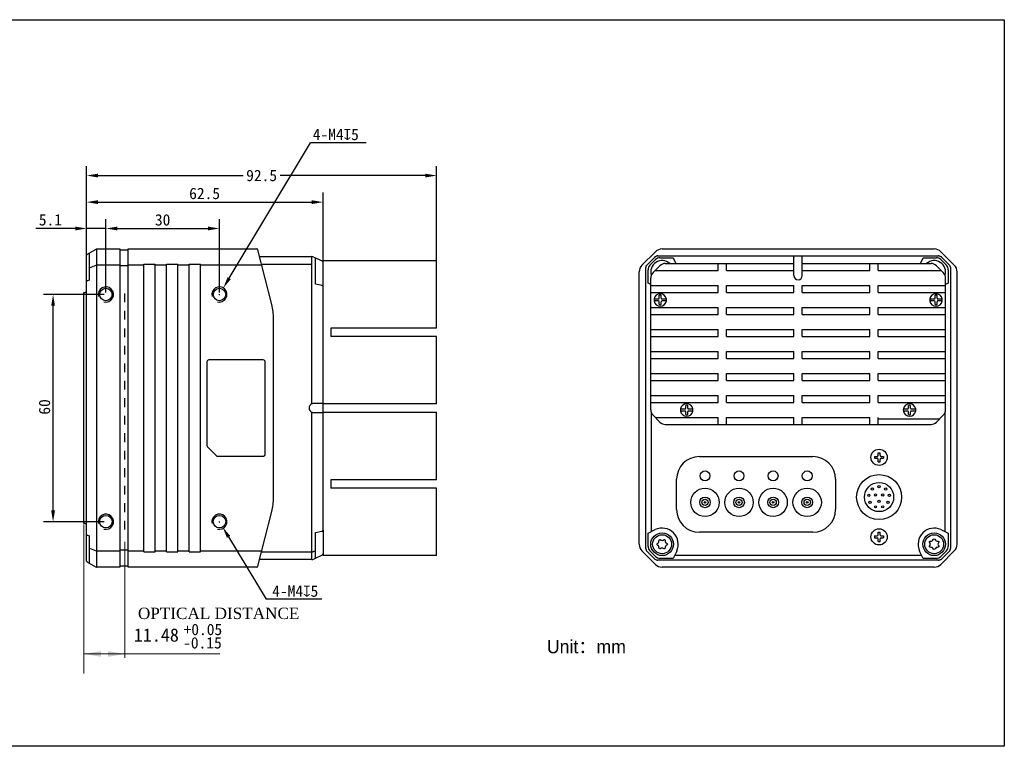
# Model space of a CAD drawing. Header units: millimetres. Extents: x 26 to 456, y 87 to 279.
# Tile 2 of 2: x 196 to 456, y 87 to 279. Entities that reach past the tile are written whole.
import ezdxf

# ---------------------------------------------------------------- set-up
doc = ezdxf.new("R2010")
doc.units = ezdxf.units.MM
doc.header["$LTSCALE"] = 23.1
doc.header["$PDMODE"] = 3
doc.header["$PDSIZE"] = 8
doc.linetypes.add('DASHED', pattern=[0.2, 0.1, -0.1])
doc.layers.get('0').update_dxf_attribs({"linetype": 'CONTINUOUS'})
doc.layers.get('Defpoints').update_dxf_attribs({"linetype": 'CONTINUOUS'})
for name, color, linetype in [('00_COMPONENTS', 7, 'CONTINUOUS'), ('09_ALL_ROUNDS', 7, 'CONTINUOUS'), ('51__DRAFT_DIMS', 7, 'CONTINUOUS')]:
    doc.layers.add(name, color=color, linetype=linetype)
doc.styles.get("Standard").update_dxf_attribs({"font": 'simfang.ttf'})
doc.dimstyles.new('DIMSTYLE_1', dxfattribs={"dimtxt": 3, "dimasz": 3, "dimexe": 2.5, "dimexo": 0.5, "dimgap": 0.75, "dimtad": 1, "dimdsep": 46, "dimtxsty": 'STANDARD', "dimblk": '_FILLED', "dimblk1": '_FILLED', "dimblk2": '_FILLED', "dimcen": 0.09, "dimclrt": 3, "dimazin": 2, "dimtp": 0.3, "dimtm": 0.3, "dimtfac": 1, "dimtofl": 0, "dimtmove": 0, "dimatfit": 3, "dimldrblk": '_FILLED', "dimfxl": 1, "dimtolj": 1, "dimarcsym": 0})
doc.dimstyles.new('DIMSTYLE_2', dxfattribs={"dimtxt": 3, "dimasz": 3, "dimexe": 2.5, "dimexo": 0.5, "dimtad": 1, "dimdsep": 46, "dimtxsty": 'STANDARD', "dimblk": '_FILLED', "dimblk1": '_FILLED', "dimblk2": '_FILLED', "dimcen": 0.09, "dimclrt": 3, "dimazin": 2, "dimtp": 0.1, "dimtm": 0.1, "dimtfac": 1, "dimtofl": 0, "dimtmove": 0, "dimatfit": 1, "dimldrblk": '_FILLED', "dimfxl": 1, "dimtolj": 1, "dimarcsym": 0})
doc.dimstyles.new('DIMSTYLE_3', dxfattribs={"dimtxt": 3, "dimasz": 3, "dimexe": 2.5, "dimexo": 0.5, "dimgap": 0.75, "dimtad": 1, "dimdsep": 46, "dimtxsty": 'STANDARD', "dimblk": '_FILLED', "dimblk1": '_FILLED', "dimblk2": '_FILLED', "dimcen": 0.09, "dimclrt": 3, "dimazin": 2, "dimtp": 0.1, "dimtm": 0.1, "dimtfac": 1, "dimtofl": 0, "dimtmove": 0, "dimatfit": 3, "dimldrblk": '_FILLED', "dimfxl": 1, "dimtolj": 1, "dimarcsym": 0})
doc.dimstyles.new('DIMSTYLE_4', dxfattribs={"dimtxt": 3, "dimasz": 3, "dimexe": 2.5, "dimexo": 0.5, "dimgap": 0.75, "dimtad": 1, "dimdsep": 46, "dimtxsty": 'STANDARD', "dimblk": '_FILLED', "dimblk1": '_FILLED', "dimblk2": '_FILLED', "dimcen": 0.09, "dimclrt": 3, "dimazin": 2, "dimtp": 0.2, "dimtm": 0.2, "dimtfac": 1, "dimtofl": 0, "dimtmove": 0, "dimatfit": 3, "dimldrblk": '_FILLED', "dimfxl": 1, "dimtolj": 1, "dimarcsym": 0})

# ---------------------------------------------------------------- blocks, each defined once
blk = doc.blocks.new('_FILLED')
at = {"color": 0, "linetype": 'ByBlock'}
blk.add_solid([(0, 0), (-1, 0.167), (-1, -0.167)], dxfattribs=at)
blk = doc.blocks.new('*D6')
at = {"layer": '51__DRAFT_DIMS', "color": 0, "lineweight": -2}
for p, q in [((213.97, 209.88), (213.97, 225.92)), ((219.07, 206.51), (219.07, 225.92)), ((210.97, 223.42), (200.59, 223.42)), ((222.07, 223.42), (225.07, 223.42))]:
    blk.add_line(p, q, dxfattribs=at)
at = {"layer": 'Defpoints', "color": 0}
for p in [(219.07, 223.42), (213.97, 209.38), (219.07, 206.01)]:
    blk.add_point(p, dxfattribs=at)
at = {"layer": '51__DRAFT_DIMS', "color": 0, "linetype": 'ByBlock', "lineweight": -2, "xscale": 3, "yscale": 3, "zscale": 3}
blk.add_blockref('_FILLED', (213.97, 223.42), dxfattribs=at)
at = {"layer": '51__DRAFT_DIMS', "color": 0, "linetype": 'ByBlock', "lineweight": -2, "xscale": 3, "yscale": 3, "zscale": 3, "rotation": 180}
blk.add_blockref('_FILLED', (219.07, 223.42), dxfattribs=at)
at = {"layer": '51__DRAFT_DIMS', "insert": (201.34, 227.22), "char_height": 3, "attachment_point": 1}
blk.add_mtext('\\A1;5.1', dxfattribs=at)
blk = doc.blocks.new('*D7')
at = {"layer": '51__DRAFT_DIMS', "color": 0, "lineweight": -2}
for p, q in [((213.97, 209.88), (213.97, 232.88)), ((276.47, 214.79), (276.47, 232.88)), ((216.97, 230.38), (273.47, 230.38))]:
    blk.add_line(p, q, dxfattribs=at)
at = {"layer": 'Defpoints', "color": 0}
for p in [(276.47, 230.38), (276.47, 214.29), (213.97, 209.38)]:
    blk.add_point(p, dxfattribs=at)
at = {"layer": '51__DRAFT_DIMS', "color": 0, "linetype": 'ByBlock', "lineweight": -2, "xscale": 3, "yscale": 3, "zscale": 3, "rotation": 180}
blk.add_blockref('_FILLED', (213.97, 230.38), dxfattribs=at)
at = {"layer": '51__DRAFT_DIMS', "color": 0, "linetype": 'ByBlock', "lineweight": -2, "xscale": 3, "yscale": 3, "zscale": 3}
blk.add_blockref('_FILLED', (276.47, 230.38), dxfattribs=at)
at = {"layer": '51__DRAFT_DIMS', "insert": (245.15, 234.18), "char_height": 3, "attachment_point": 2}
blk.add_mtext('\\A1;62.5', dxfattribs=at)
blk = doc.blocks.new('*D8')
at = {"layer": '51__DRAFT_DIMS', "color": 0, "lineweight": -2}
for p, q in [((219.07, 206.51), (219.07, 225.92)), ((249.07, 206.51), (249.07, 225.92)), ((222.07, 223.42), (246.07, 223.42))]:
    blk.add_line(p, q, dxfattribs=at)
at = {"layer": 'Defpoints', "color": 0}
for p in [(249.07, 223.42), (219.07, 206.01), (249.07, 206.01)]:
    blk.add_point(p, dxfattribs=at)
at = {"layer": '51__DRAFT_DIMS', "color": 0, "linetype": 'ByBlock', "lineweight": -2, "xscale": 3, "yscale": 3, "zscale": 3, "rotation": 180}
blk.add_blockref('_FILLED', (219.07, 223.42), dxfattribs=at)
at = {"layer": '51__DRAFT_DIMS', "color": 0, "linetype": 'ByBlock', "lineweight": -2, "xscale": 3, "yscale": 3, "zscale": 3}
blk.add_blockref('_FILLED', (249.07, 223.42), dxfattribs=at)
at = {"layer": '51__DRAFT_DIMS', "insert": (234.06, 227.2), "char_height": 3, "attachment_point": 2}
blk.add_mtext('\\A1;30', dxfattribs=at)
blk = doc.blocks.new('*D9')
at = {"layer": '51__DRAFT_DIMS', "color": 0, "lineweight": -2}
for p, q in [((218.57, 206.01), (202.61, 206.01)), ((205.11, 149.01), (205.11, 203.01)), ((218.57, 146.01), (202.61, 146.01))]:
    blk.add_line(p, q, dxfattribs=at)
at = {"layer": 'Defpoints', "color": 0}
for p in [(205.11, 206.01), (219.07, 206.01), (219.07, 146.01)]:
    blk.add_point(p, dxfattribs=at)
at = {"layer": '51__DRAFT_DIMS', "color": 0, "linetype": 'ByBlock', "lineweight": -2, "xscale": 3, "yscale": 3, "zscale": 3}
for p, rotation in [((205.11, 206.01), 90), ((205.11, 146.01), 270)]:
    blk.add_blockref('_FILLED', p, dxfattribs=dict(at, rotation=rotation))
at = {"layer": '51__DRAFT_DIMS', "insert": (201.33, 176.3), "char_height": 3, "attachment_point": 2, "rotation": 90}
blk.add_mtext('\\A1;60', dxfattribs=at)
blk = doc.blocks.new('*D11')
at = {"color": 0, "lineweight": -2}
for p, q in [((213.97, 218.4), (213.97, 239.9)), ((306.47, 203.57), (306.47, 239.9)), ((216.97, 237.4), (255.31, 237.4)), ((303.47, 237.4), (265.12, 237.4))]:
    blk.add_line(p, q, dxfattribs=at)
at = {"layer": 'Defpoints', "color": 0}
for p in [(306.47, 237.4), (213.97, 217.9), (306.47, 203.07)]:
    blk.add_point(p, dxfattribs=at)
at = {"color": 0, "linetype": 'ByBlock', "lineweight": -2, "xscale": 3, "yscale": 3, "zscale": 3, "rotation": 180}
blk.add_blockref('_FILLED', (213.97, 237.4), dxfattribs=at)
at = {"color": 0, "linetype": 'ByBlock', "lineweight": -2, "xscale": 3, "yscale": 3, "zscale": 3}
blk.add_blockref('_FILLED', (306.47, 237.4), dxfattribs=at)
at = {"insert": (260.22, 237.4), "char_height": 3, "attachment_point": 5}
blk.add_mtext('\\A1;92.5', dxfattribs=at)
blk = doc.blocks.new('*D12')
at = {"layer": '51__DRAFT_DIMS', "color": 0, "lineweight": -2}
for p in [(251.64, 210.29), (287.87, 246.07)]:
    blk.add_line(p, (273.1, 246.07), dxfattribs=at)
at = {"layer": '51__DRAFT_DIMS', "color": 0}
for p, q in [((248.98, 206.01), (249.16, 206.01)), ((249.07, 205.92), (249.07, 206.1))]:
    blk.add_line(p, q, dxfattribs=at)
at = {"layer": 'Defpoints', "color": 0}
for p in [(250.1, 207.72), (248.04, 204.29)]:
    blk.add_point(p, dxfattribs=at)
at = {"layer": '51__DRAFT_DIMS', "color": 0, "linetype": 'ByBlock', "lineweight": -2, "xscale": 3, "yscale": 3, "zscale": 3, "rotation": 239.0357128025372}
blk.add_blockref('_FILLED', (250.1, 207.72), dxfattribs=at)
at = {"layer": '51__DRAFT_DIMS', "insert": (273.73, 249.75), "char_height": 3, "attachment_point": 1}
blk.add_mtext('\\A1;{4-M4{\\fgdt;x}5}', dxfattribs=at)
blk = doc.blocks.new('*D18')
at = {"layer": '51__DRAFT_DIMS', "color": 0}
for p, q in [((248.98, 146.01), (249.16, 146.01)), ((249.07, 145.92), (249.07, 146.1))]:
    blk.add_line(p, q, dxfattribs=at)
at = {"layer": '51__DRAFT_DIMS', "color": 0, "lineweight": -2}
for p in [(251.47, 142.02), (276.17, 125.51)]:
    blk.add_line(p, (261.4, 125.51), dxfattribs=at)
at = {"layer": 'Defpoints', "color": 0}
for p in [(248.22, 147.42), (249.92, 144.59)]:
    blk.add_point(p, dxfattribs=at)
at = {"layer": '51__DRAFT_DIMS', "color": 0, "linetype": 'ByBlock', "lineweight": -2, "xscale": 3, "yscale": 3, "zscale": 3, "rotation": 121.036121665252}
blk.add_blockref('_FILLED', (249.92, 144.59), dxfattribs=at)
at = {"layer": '51__DRAFT_DIMS', "insert": (269.1, 127.66), "char_height": 3, "attachment_point": 5}
blk.add_mtext('\\A1;\\A1;4-M4{\\fGDT|b0|i0|c0|p2;x}5', dxfattribs=at)

msp = doc.modelspace()

# ---------------------------------------------------------------- linework, layer by layer
at = {"color": 8}
msp.add_line((219.068, 223.415), (213.968, 223.415), dxfattribs=at)
at = {"color": 8, "lineweight": 15}
for p, q in [((213.268, 105.886), (213.268, 145.261)), ((224.108, 110.057), (224.108, 140.731)), ((213.268, 111.095), (249.195, 111.095)), ((222.838, 111.095), (217.768, 111.095))]:
    msp.add_line(p, q, dxfattribs=at)
msp.add_lwpolyline([(26.249, 278.545), (456.479, 278.545), (456.479, 86.708), (26.249, 86.708)], close=True)
msp.add_lwpolyline([(26.249, 278.545), (456.479, 278.545), (456.479, 86.708), (26.249, 86.708)], close=True)
for points in [[(217.768, 110.345), (217.768, 111.845), (213.268, 111.095)], [(219.608, 110.345), (219.608, 111.845), (224.108, 111.095)]]:
    msp.add_solid(points, dxfattribs=at)
at = {"layer": '00_COMPONENTS', "lineweight": 30}
for p, q in [((213.968, 135.623), (213.968, 216.39)), ((214.068, 216.563), (216.521, 217.979)), ((214.768, 209.749), (214.768, 216.967)), ((216.621, 218.006), (216.621, 134.006)), ((216.621, 218.006), (222.768, 218.006)), ((222.768, 218.006), (222.768, 134.006)), ((224.968, 217.706), (222.768, 217.706)), ((224.968, 134.006), (224.968, 218.006)), ((224.968, 218.006), (258.935, 218.006)), ((262.904, 203.327), (259.225, 217.78)), ((259.677, 216.006), (273.48, 216.006)), ((273.48, 177.102), (273.48, 216.006)), ((214.768, 213.004), (216.521, 213.719)), ((222.768, 213.738), (216.621, 213.738)), ((224.968, 213.526), (222.768, 213.526)), ((229.068, 213.738), (224.968, 213.738)), ((229.068, 138.006), (229.068, 214.006)), ((229.068, 214.006), (232.068, 214.006)), ((232.068, 138.006), (232.068, 214.006)), ((235.068, 213.738), (232.068, 213.738)), ((235.068, 138.006), (235.068, 214.006)), ((235.068, 214.006), (238.068, 214.006)), ((238.068, 138.006), (238.068, 214.006)), ((241.068, 213.738), (238.068, 213.738)), ((241.068, 138.006), (241.068, 214.006)), ((241.068, 214.006), (244.068, 214.006)), ((244.068, 138.006), (244.068, 214.006)), ((260.254, 213.738), (244.068, 213.738)), ((273.48, 213.942), (260.202, 213.942)), ((274.029, 215.884), (276.179, 214.882)), ((274.468, 208.698), (274.468, 215.68)), ((276.568, 214.945), (276.468, 214.845)), ((276.468, 143.813), (276.468, 214.845)), ((276.568, 214.945), (306.468, 214.945)), ((306.468, 197.126), (306.468, 214.945)), ((214.768, 209.749), (214.116, 209.573)), ((214.116, 209.573), (214.116, 209.573)), ((276.179, 208.326), (274.468, 208.698)), ((263.368, 152.385), (263.368, 199.627)), ((306.468, 197.126), (278.468, 197.126)), ((278.468, 197.126), (278.468, 194.926)), ((306.468, 194.926), (278.468, 194.926)), ((306.468, 177.106), (306.468, 194.926)), ((276.468, 177.206), (274.029, 177.206)), ((306.468, 177.106), (276.468, 177.106)), ((273.48, 136.006), (273.48, 174.91)), ((274.008, 174.806), (276.468, 174.806)), ((276.468, 174.906), (306.468, 174.906)), ((306.468, 157.086), (306.468, 174.906)), ((363.123, 175.018), (363.123, 143.381)), ((440.874, 143.381), (440.874, 175.018)), ((306.468, 157.086), (278.468, 157.086)), ((278.468, 157.086), (278.468, 154.886)), ((306.468, 154.886), (278.468, 154.886)), ((306.468, 137.067), (306.468, 154.886)), ((259.225, 134.232), (262.904, 148.685)), ((274.468, 143.128), (276.137, 143.491)), ((274.468, 136.333), (274.468, 143.128)), ((276.468, 143.812), (276.468, 137.167)), ((214.116, 142.439), (214.768, 142.263)), ((214.116, 142.439), (214.116, 142.439)), ((214.768, 135.045), (214.768, 142.263)), ((214.768, 139.009), (216.521, 138.293)), ((216.621, 138.274), (222.768, 138.274)), ((224.968, 138.486), (222.768, 138.486)), ((224.968, 138.274), (229.068, 138.274)), ((229.068, 138.006), (232.068, 138.006)), ((232.068, 138.274), (235.068, 138.274)), ((235.068, 138.006), (238.068, 138.006)), ((238.068, 138.274), (241.068, 138.274)), ((241.068, 138.006), (244.068, 138.006)), ((244.068, 138.274), (260.254, 138.274)), ((260.202, 138.07), (273.48, 138.07)), ((274.468, 138.301), (274.029, 138.156)), ((214.068, 135.45), (216.521, 134.033)), ((273.48, 136.006), (259.677, 136.006)), ((276.179, 137.131), (274.029, 136.128)), ((276.568, 137.067), (276.468, 137.167)), ((306.468, 137.067), (276.568, 137.067)), ((369.374, 137.131), (434.624, 137.131)), ((222.768, 134.006), (216.621, 134.006)), ((224.968, 134.306), (222.768, 134.306)), ((258.935, 134.006), (224.968, 134.006))]:
    msp.add_line(p, q, dxfattribs=at)
at = {"layer": '00_COMPONENTS', "color": 7, "lineweight": 30}
for p, q in [((360.731, 213.738), (364.267, 217.274)), ((364.903, 216.206), (439.095, 216.206)), ((366.034, 218.006), (437.963, 218.006)), ((400.899, 211.006), (400.899, 216.206)), ((403.099, 211.006), (403.099, 216.206)), ((439.731, 217.274), (443.267, 213.738)), ((362.096, 213.856), (364.125, 215.884)), ((364.294, 215.19), (362.815, 213.711)), ((363.645, 211.762), (365.474, 213.59)), ((365.477, 215.68), (369.002, 215.68)), ((366.888, 214.176), (400.899, 214.176)), ((369.002, 215.68), (369.703, 214.176)), ((380.879, 212.365), (380.879, 214.176)), ((383.079, 212.365), (383.079, 214.176)), ((403.099, 214.176), (437.11, 214.176)), ((420.918, 212.365), (420.918, 214.176)), ((423.118, 212.365), (423.118, 214.176)), ((434.295, 214.176), (434.996, 215.68)), ((434.996, 215.68), (438.52, 215.68)), ((440.352, 211.762), (438.524, 213.59)), ((441.182, 213.711), (439.704, 215.19)), ((439.873, 215.884), (441.901, 213.856)), ((359.999, 140.042), (359.999, 211.971)), ((361.774, 138.935), (361.774, 213.078)), ((362.325, 209.003), (362.325, 212.528)), ((364.248, 212.365), (380.879, 212.365)), ((383.079, 212.365), (400.899, 212.365)), ((403.099, 212.365), (420.918, 212.365)), ((423.118, 212.365), (439.749, 212.365)), ((441.672, 212.528), (441.672, 209.003)), ((442.223, 213.078), (442.223, 138.935)), ((443.999, 140.042), (443.999, 211.971)), ((363.059, 208.661), (362.325, 209.003)), ((363.059, 175.516), (363.059, 210.348)), ((363.059, 208.365), (380.879, 208.365)), ((380.879, 206.554), (380.879, 208.365)), ((383.079, 206.554), (383.079, 208.365)), ((383.079, 208.365), (400.899, 208.365)), ((400.899, 206.554), (400.899, 208.365)), ((403.099, 208.365), (420.918, 208.365)), ((403.099, 206.554), (403.099, 208.365)), ((420.918, 206.554), (420.918, 208.365)), ((423.118, 208.365), (440.938, 208.365)), ((423.118, 206.554), (423.118, 208.365)), ((440.938, 175.516), (440.938, 210.348)), ((441.672, 209.003), (440.938, 208.661)), ((213.268, 145.506), (213.268, 206.506)), ((363.059, 206.554), (380.879, 206.554)), ((365.289, 205.024), (365.289, 205.783)), ((365.829, 205.024), (365.829, 205.783)), ((383.079, 206.554), (400.899, 206.554)), ((403.099, 206.554), (420.918, 206.554)), ((423.118, 206.554), (440.938, 206.554)), ((438.168, 205.024), (438.168, 205.783)), ((438.708, 205.024), (438.708, 205.783)), ((363.939, 204.824), (365.089, 204.824)), ((365.089, 204.284), (363.939, 204.284)), ((365.289, 203.325), (365.289, 204.084)), ((365.829, 203.325), (365.829, 204.084)), ((366.029, 204.824), (367.18, 204.824)), ((367.18, 204.284), (366.029, 204.284)), ((436.818, 204.824), (437.968, 204.824)), ((437.968, 204.284), (436.818, 204.284)), ((438.168, 203.325), (438.168, 204.084)), ((438.708, 203.325), (438.708, 204.084)), ((438.908, 204.824), (440.059, 204.824)), ((440.059, 204.284), (438.908, 204.284)), ((363.059, 202.554), (380.879, 202.554)), ((363.059, 200.743), (380.879, 200.743)), ((380.879, 200.743), (380.879, 202.554)), ((383.079, 200.743), (383.079, 202.554)), ((383.079, 202.554), (400.899, 202.554)), ((383.079, 200.743), (400.899, 200.743)), ((400.899, 200.743), (400.899, 202.554)), ((403.099, 202.554), (420.918, 202.554)), ((403.099, 200.743), (403.099, 202.554)), ((403.099, 200.743), (420.918, 200.743)), ((420.918, 200.743), (420.918, 202.554)), ((423.118, 202.554), (440.938, 202.554)), ((423.118, 200.743), (423.118, 202.554)), ((423.118, 200.743), (440.938, 200.743)), ((363.059, 196.743), (380.879, 196.743)), ((380.879, 194.932), (380.879, 196.743)), ((383.079, 194.932), (383.079, 196.743)), ((383.079, 196.743), (400.899, 196.743)), ((400.899, 194.932), (400.899, 196.743)), ((403.099, 196.743), (420.918, 196.743)), ((403.099, 194.932), (403.099, 196.743)), ((420.918, 194.932), (420.918, 196.743)), ((423.118, 196.743), (440.938, 196.743)), ((423.118, 194.932), (423.118, 196.743)), ((363.059, 194.932), (380.879, 194.932)), ((383.079, 194.932), (400.899, 194.932)), ((403.099, 194.932), (420.918, 194.932)), ((423.118, 194.932), (440.938, 194.932)), ((363.059, 190.932), (380.879, 190.932)), ((380.879, 189.121), (380.879, 190.932)), ((383.079, 189.121), (383.079, 190.932)), ((383.079, 190.932), (400.899, 190.932)), ((400.899, 189.121), (400.899, 190.932)), ((403.099, 189.121), (403.099, 190.932)), ((403.099, 190.932), (420.918, 190.932)), ((420.918, 189.121), (420.918, 190.932)), ((423.118, 190.932), (440.938, 190.932)), ((423.118, 189.121), (423.118, 190.932)), ((363.059, 189.121), (380.879, 189.121)), ((383.079, 189.121), (400.899, 189.121)), ((403.099, 189.121), (420.918, 189.121)), ((423.118, 189.121), (440.938, 189.121)), ((363.059, 185.121), (380.879, 185.121)), ((380.879, 183.309), (380.879, 185.121)), ((383.079, 183.309), (383.079, 185.121)), ((383.079, 185.121), (400.899, 185.121)), ((400.899, 183.309), (400.899, 185.121)), ((403.099, 183.309), (403.099, 185.121)), ((403.099, 185.121), (420.918, 185.121)), ((420.918, 183.309), (420.918, 185.121)), ((423.118, 185.121), (440.938, 185.121)), ((423.118, 183.309), (423.118, 185.121)), ((363.059, 183.309), (380.879, 183.309)), ((383.079, 183.309), (400.899, 183.309)), ((403.099, 183.309), (420.918, 183.309)), ((423.118, 183.309), (440.938, 183.309)), ((363.059, 179.309), (380.879, 179.309)), ((363.059, 177.498), (380.879, 177.498)), ((380.879, 177.498), (380.879, 179.309)), ((383.079, 177.498), (383.079, 179.309)), ((383.079, 179.309), (400.899, 179.309)), ((383.079, 177.498), (400.899, 177.498)), ((400.899, 177.498), (400.899, 179.309)), ((403.099, 177.498), (403.099, 179.309)), ((403.099, 179.309), (420.918, 179.309)), ((403.099, 177.498), (420.918, 177.498)), ((420.918, 177.498), (420.918, 179.309)), ((423.118, 179.309), (440.938, 179.309)), ((423.118, 177.498), (423.118, 179.309)), ((423.118, 177.498), (440.938, 177.498)), ((370.939, 175.768), (372.089, 175.768)), ((372.089, 175.228), (370.939, 175.228)), ((372.289, 175.968), (372.289, 176.727)), ((372.289, 174.27), (372.289, 175.028)), ((372.829, 175.968), (372.829, 176.727)), ((372.829, 174.27), (372.829, 175.028)), ((373.029, 175.768), (374.18, 175.768)), ((374.18, 175.228), (373.029, 175.228)), ((429.818, 175.768), (430.968, 175.768)), ((430.968, 175.228), (429.818, 175.228)), ((431.168, 175.968), (431.168, 176.727)), ((431.168, 174.27), (431.168, 175.028)), ((431.708, 175.968), (431.708, 176.727)), ((431.708, 174.27), (431.708, 175.028)), ((431.908, 175.768), (433.059, 175.768)), ((433.059, 175.228), (431.908, 175.228)), ((365.474, 172.273), (363.645, 174.101)), ((364.248, 173.498), (380.879, 173.498)), ((380.879, 171.687), (380.879, 173.498)), ((383.079, 171.687), (383.079, 173.498)), ((383.079, 173.498), (400.899, 173.498)), ((400.899, 171.687), (400.899, 173.498)), ((403.099, 171.687), (403.099, 173.498)), ((403.099, 173.498), (420.918, 173.498)), ((420.918, 171.687), (420.918, 173.498)), ((423.118, 171.687), (423.118, 173.498)), ((423.118, 173.132), (439.383, 173.132)), ((438.524, 172.273), (440.352, 174.101)), ((366.888, 171.687), (437.11, 171.687)), ((423.141, 163.557), (423.143, 164.207)), ((423.143, 164.207), (423.643, 164.205)), ((423.641, 163.555), (423.643, 164.205)), ((375.889, 163.206), (405.889, 163.206)), ((422.19, 163.261), (422.188, 162.761)), ((422.188, 162.761), (422.838, 162.758)), ((422.19, 163.261), (422.84, 163.258)), ((423.134, 161.807), (423.137, 162.457)), ((423.134, 161.807), (423.634, 161.805)), ((423.634, 161.805), (423.637, 162.455)), ((423.938, 162.754), (424.588, 162.751)), ((423.94, 163.254), (424.59, 163.251)), ((424.59, 163.251), (424.588, 162.751)), ((369.889, 149.206), (369.889, 157.206)), ((411.889, 157.206), (411.889, 149.206)), ((362.325, 143.009), (364.253, 143.908)), ((405.889, 143.206), (375.889, 143.206)), ((423.141, 142.557), (423.143, 143.207)), ((423.143, 143.207), (423.643, 143.205)), ((423.641, 142.555), (423.643, 143.205)), ((439.745, 143.908), (441.672, 143.009)), ((362.325, 139.485), (362.325, 143.009)), ((422.19, 142.261), (422.188, 141.761)), ((422.188, 141.761), (422.838, 141.758)), ((422.19, 142.261), (422.84, 142.258)), ((423.134, 140.807), (423.137, 141.457)), ((423.134, 140.807), (423.634, 140.805)), ((423.634, 140.805), (423.637, 141.455)), ((423.938, 141.754), (424.588, 141.751)), ((423.94, 142.254), (424.59, 142.251)), ((424.59, 142.251), (424.588, 141.751)), ((441.672, 143.009), (441.672, 139.485)), ((364.267, 134.738), (360.731, 138.274)), ((364.125, 136.128), (362.096, 138.157)), ((362.815, 138.301), (364.294, 136.823)), ((369.901, 138.26), (369.002, 136.333)), ((434.996, 136.333), (434.097, 138.26)), ((439.704, 136.823), (441.182, 138.301)), ((443.267, 138.274), (439.731, 134.738)), ((441.901, 138.157), (439.873, 136.128)), ((439.095, 135.806), (364.903, 135.806)), ((369.002, 136.333), (365.477, 136.333)), ((438.52, 136.333), (434.996, 136.333)), ((437.963, 134.006), (366.034, 134.006))]:
    msp.add_line(p, q, dxfattribs=at)
at = {"layer": '00_COMPONENTS', "linetype": 'DASHED', "lineweight": 30}
msp.add_line((224.108, 143.928), (224.108, 206.365), dxfattribs=at)
at = {"layer": '00_COMPONENTS', "lineweight": 30}
for points in [[(276.137, 143.491), (276.193, 143.506), (276.246, 143.525), (276.295, 143.549)], [(276.295, 143.549), (276.34, 143.577), (276.38, 143.611), (276.413, 143.65), (276.439, 143.693), (276.457, 143.74)], [(276.457, 143.74), (276.466, 143.787), (276.468, 143.812)]]:
    msp.add_lwpolyline(points, dxfattribs=at)
for centre in [(219.068, 206.006), (249.068, 206.006), (219.068, 146.006), (249.068, 146.006)]:
    msp.add_circle(centre, 1.65, dxfattribs=at)
at = {"layer": '00_COMPONENTS', "color": 7, "lineweight": 30}
for centre, radius in [((423.389, 163.006), 2.15), ((377.389, 158.106), 1.3), ((386.389, 158.106), 1.3), ((395.389, 158.106), 1.3), ((404.389, 158.106), 1.3), ((423.389, 152.506), 5.95), ((423.389, 152.506), 3.85), ((377.388, 151.106), 3.75), ((386.388, 151.106), 3.75), ((395.388, 151.106), 3.75), ((404.388, 151.106), 3.75), ((421.619, 154.616), 0.3), ((423.389, 155.256), 0.3), ((425.159, 154.616), 0.3), ((377.388, 151.106), 1.4), ((377.388, 151.106), 0.835), ((377.388, 151.106), 0.22), ((386.388, 151.106), 1.4), ((386.388, 151.106), 0.835), ((386.388, 151.106), 0.22), ((386.388, 151.106), 0.22), ((395.388, 151.106), 1.4), ((395.388, 151.106), 0.835), ((395.388, 151.106), 0.22), ((395.388, 151.106), 0.22), ((404.388, 151.106), 1.4), ((404.388, 151.106), 0.835), ((404.388, 151.106), 0.22), ((404.388, 151.106), 0.22), ((420.679, 152.986), 0.3), ((421.009, 151.126), 0.3), ((422.439, 153.056), 0.3), ((423.389, 151.406), 0.3), ((424.339, 153.056), 0.3), ((425.769, 151.126), 0.3), ((426.099, 152.986), 0.3), ((422.439, 149.926), 0.3), ((424.339, 149.926), 0.3), ((423.389, 142.006), 2.15), ((366.049, 140.056), 3), ((366.049, 140.056), 2.5), ((437.949, 140.056), 3), ((437.949, 140.056), 2.5)]:
    msp.add_circle(centre, radius, dxfattribs=at)
at = {"layer": '00_COMPONENTS', "lineweight": 30}
for centre, radius, start, end in [((214.168, 216.39), 0.2, 120, 180), ((216.621, 217.806), 0.2, 90, 120), ((258.935, 217.706), 0.3, 14.2811, 90), ((273.48, 214.706), 1.3, 65, 90), ((275.968, 214.429), 0.5, 0, 65), ((214.168, 209.38), 0.2, 105.09378, 180), ((248.368, 199.627), 15, 0, 14.2811), ((273.968, 176.006), 1.2, 114.00622, 245.99378), ((273.997, 175.842), 1.362, 102.02324, 112.3479), ((274.022, 175.721), 1.486, 99.68933, 101.98552), ((274.042, 175.614), 1.595, 95.22349, 99.73205), ((273.995, 176.163), 1.355, 247.65865, 250.26031), ((274.006, 176.194), 1.388, 250.25916, 257.81261), ((274.004, 176.187), 1.38, 257.81644, 260.32368), ((274.01, 176.228), 1.422, 260.37832, 268.23751), ((274.009, 176.205), 1.399, 268.23733, 269.01454), ((274.008, 176.177), 1.371, 269.01346, 269.99793), ((248.368, 152.385), 15, 345.7189, 0), ((214.168, 142.632), 0.2, 180, 254.90622), ((214.168, 135.623), 0.2, 180, 240), ((273.48, 137.306), 1.3, 270, 295), ((275.968, 137.584), 0.5, 295, 0), ((216.621, 134.206), 0.2, 240, 270), ((258.935, 134.306), 0.3, 270, 345.7189)]:
    msp.add_arc(centre, radius, start, end, dxfattribs=at)
at = {"layer": '00_COMPONENTS', "color": 7, "lineweight": 30}
for centre, radius, start, end in [((366.034, 215.506), 2.5, 90, 135), ((364.901, 215.107), 1.099, 89.94481, 99.79355), ((437.963, 215.506), 2.5, 44.99971, 90), ((439.095, 215.096), 1.111, 84.94985, 90.00758), ((439.097, 215.116), 1.09, 79.86153, 84.9456), ((362.499, 211.971), 2.5, 135, 180), ((362.849, 213.082), 1.075, 164.82318, 175.04036), ((363.999, 212.528), 1.674, 135, 180), ((366.049, 211.956), 3, 47.78411, 197.47459), ((364.929, 215.08), 1.138, 133.86657, 135.0012), ((365.477, 214.006), 1.674, 90, 135), ((366.888, 212.176), 2, 90, 135), ((401.13, 215.802), 0.232, 177.76874, 180.02412), ((437.949, 211.956), 3, 342.52541, 132.21589), ((437.11, 212.176), 2, 45, 90), ((438.52, 214.006), 1.674, 45, 90), ((439.056, 215.067), 1.155, 44.99814, 46.08716), ((439.999, 212.528), 1.674, 0, 45), ((441.094, 213.066), 1.132, 14.753, 29.5999), ((441.499, 211.971), 2.5, 0, 45.0005), ((362.892, 213.078), 1.118, 175.05177, 180.01799), ((365.059, 210.348), 2, 135, 180), ((401.999, 211.006), 1.1, 180, 0), ((438.938, 210.348), 2, 0, 45), ((213.268, 207.506), 1, 270, 314.50244), ((365.559, 204.554), 1.65, 9.44131, 170.55869), ((365.559, 201.981), 3.811, 85.93725, 94.06275), ((438.438, 204.554), 1.65, 9.44131, 170.55869), ((438.438, 201.981), 3.811, 85.93725, 94.06275), ((365.559, 204.554), 1.643, 170.54044, 189.45956), ((365.559, 204.554), 1.65, 189.44132, 350.55869), ((365.089, 205.024), 0.2, 270, 0), ((365.089, 204.084), 0.2, 0, 90), ((365.559, 207.127), 3.811, 265.93725, 274.06275), ((366.029, 205.024), 0.2, 180, 270), ((366.029, 204.084), 0.2, 90, 180), ((365.559, 204.554), 1.643, 350.54044, 9.45956), ((438.438, 204.554), 1.643, 170.54044, 189.45956), ((438.438, 204.554), 1.65, 189.44131, 350.55869), ((437.968, 205.024), 0.2, 270, 0), ((437.968, 204.084), 0.2, 0, 90), ((438.438, 207.127), 3.811, 265.93725, 274.06275), ((438.908, 205.024), 0.2, 180, 270), ((438.908, 204.084), 0.2, 90, 180), ((438.438, 204.554), 1.643, 350.54044, 9.45956), ((372.559, 175.498), 1.65, 9.44131, 170.55869), ((431.438, 175.498), 1.65, 9.44131, 170.55869), ((365.059, 175.516), 2, 180, 225), ((372.559, 175.498), 1.643, 170.54044, 189.45956), ((372.559, 175.498), 1.65, 189.44131, 350.55869), ((372.089, 175.968), 0.2, 270, 0), ((372.089, 175.028), 0.2, 0, 90), ((372.559, 172.926), 3.811, 85.93725, 94.06275), ((373.029, 175.968), 0.2, 180, 270), ((373.029, 175.028), 0.2, 90, 180), ((372.559, 175.498), 1.643, 350.54044, 9.45956), ((431.438, 175.498), 1.643, 170.54044, 189.45956), ((431.438, 175.498), 1.65, 189.44132, 350.55869), ((430.968, 175.968), 0.2, 270, 0), ((430.968, 175.028), 0.2, 0, 90), ((431.438, 172.926), 3.811, 85.93725, 94.06275), ((431.908, 175.968), 0.2, 180, 270), ((431.908, 175.028), 0.2, 90, 180), ((431.438, 175.498), 1.643, 350.54044, 9.45956), ((438.938, 175.516), 2, 315, 0), ((366.888, 173.687), 2, 225, 270), ((372.559, 178.071), 3.811, 265.93725, 274.06275), ((431.438, 178.071), 3.811, 265.93725, 274.06275), ((437.11, 173.687), 2, 270, 315), ((375.889, 157.206), 6, 90, 180), ((405.889, 157.206), 6, 0, 90), ((422.837, 162.458), 0.3, 359.77478, 89.77478), ((422.841, 163.558), 0.3, 269.77478, 359.77478), ((423.937, 162.454), 0.3, 89.77478, 179.77478), ((423.941, 163.554), 0.3, 179.77478, 269.77478), ((375.889, 149.206), 6, 180, 270), ((405.889, 149.206), 6, 270, 0), ((213.268, 144.506), 1, 45.49756, 90), ((366.049, 140.056), 4.25, 335, 115), ((437.949, 140.056), 4.25, 65, 205), ((364.766, 140.797), 0.462, 296.76577, 3.23423), ((366.049, 141.568), 0.488, 237.1925, 302.8075), ((367.238, 140.743), 0.372, 175.30431, 244.69569), ((422.837, 141.458), 0.3, 359.77478, 89.77478), ((422.841, 142.558), 0.3, 269.77478, 359.77478), ((423.937, 141.454), 0.3, 89.77478, 179.77478), ((423.941, 142.554), 0.3, 179.77478, 269.77478), ((437.262, 141.245), 0.372, 265.30431, 334.69569), ((438.689, 141.339), 0.462, 206.76577, 273.23423), ((362.499, 140.042), 2.5, 180, 225.0005), ((362.904, 138.947), 1.132, 194.753, 209.5999), ((363.999, 139.485), 1.674, 180, 225), ((364.739, 139.3), 0.488, 357.1925, 62.8075), ((366.049, 138.683), 0.372, 55.30431, 124.69569), ((367.332, 139.315), 0.462, 116.76577, 183.23423), ((436.437, 140.056), 0.488, 327.1925, 32.8075), ((437.208, 138.773), 0.462, 26.76577, 93.23423), ((438.705, 138.747), 0.488, 87.1925, 152.8075), ((439.322, 140.056), 0.372, 145.30431, 214.69569), ((439.999, 139.485), 1.674, 315, 0), ((441.148, 138.931), 1.075, 344.82318, 355.04036), ((441.106, 138.934), 1.118, 355.05177, 0.01799), ((441.499, 140.042), 2.5, 314.99963, 0), ((364.942, 136.945), 1.155, 224.99814, 226.08716), ((365.477, 138.006), 1.674, 225, 270), ((364.901, 136.896), 1.09, 259.86153, 264.9456), ((364.902, 136.917), 1.111, 264.94985, 270.00758), ((438.52, 138.006), 1.674, 270, 315), ((439.096, 136.905), 1.099, 269.94481, 279.79355), ((439.068, 136.933), 1.138, 313.86657, 315.0012), ((366.034, 136.506), 2.5, 225, 270), ((437.963, 136.506), 2.5, 270, 315)]:
    msp.add_arc(centre, radius, start, end, dxfattribs=at)
at = {"layer": '00_COMPONENTS', "color": 8}
for centre in [(219.068, 206.006), (249.068, 206.006), (219.068, 146.006), (249.068, 146.006)]:
    msp.add_arc(centre, 2, 255, 195, dxfattribs=at)
at = {"layer": '00_COMPONENTS', "color": 7, "lineweight": 30}
for points, knots in [([(364.141, 215.9), (364.206, 215.962), (364.304, 216.036), (364.411, 216.09), (364.439, 216.103)], [0, 0, 0, 0, 0.7463801, 1, 1, 1, 1]), ([(364.439, 216.103), (364.461, 216.114), (364.55, 216.151), (364.644, 216.178), (364.715, 216.19)], [0, 0, 0, 0, 0.2534185, 1, 1, 1, 1]), ([(439.566, 216.1), (439.593, 216.087), (439.698, 216.032), (439.794, 215.96), (439.857, 215.899)], [0, 0, 0, 0, 0.2560632, 1, 1, 1, 1]), ([(361.812, 213.363), (361.831, 213.434), (361.866, 213.526), (361.913, 213.612), (361.925, 213.633)], [0, 0, 0, 0, 0.752104, 1, 1, 1, 1]), ([(361.925, 213.633), (361.937, 213.654), (361.986, 213.733), (362.047, 213.806), (362.096, 213.856)], [0, 0, 0, 0, 0.2538863, 1, 1, 1, 1]), ([(441.901, 213.856), (441.953, 213.804), (442.015, 213.729), (442.066, 213.646), (442.078, 213.625)], [0, 0, 0, 0, 0.7479508, 1, 1, 1, 1]), ([(442.188, 213.354), (442.194, 213.331), (442.215, 213.24), (442.223, 213.147), (442.223, 213.078)], [0, 0, 0, 0, 0.2537723, 1, 1, 1, 1]), ([(365.227, 140.823), (365.214, 141.065), (365.294, 141.36), (365.587, 141.285), (365.784, 141.158)], [0, 0, 0, 0, 0.5046054, 1, 1, 1, 1]), ([(366.313, 141.158), (366.511, 141.285), (366.814, 141.362), (366.889, 141.045), (366.867, 140.773)], [0, 0, 0, 0, 0.4792334, 1, 1, 1, 1]), ([(436.847, 140.32), (436.719, 140.518), (436.643, 140.821), (436.96, 140.897), (437.232, 140.874)], [0, 0, 0, 0, 0.4792334, 1, 1, 1, 1]), ([(437.599, 141.086), (437.715, 141.333), (437.941, 141.572), (438.167, 141.348), (438.277, 141.131)], [0, 0, 0, 0, 0.5161674, 1, 1, 1, 1]), ([(438.716, 140.878), (438.958, 140.891), (439.265, 140.808), (439.171, 140.492), (439.016, 140.268)], [0, 0, 0, 0, 0.4838326, 1, 1, 1, 1]), ([(361.809, 138.658), (361.803, 138.681), (361.783, 138.772), (361.774, 138.865), (361.774, 138.935)], [0, 0, 0, 0, 0.2537723, 1, 1, 1, 1]), ([(362.096, 138.157), (362.045, 138.208), (361.983, 138.284), (361.932, 138.366), (361.92, 138.388)], [0, 0, 0, 0, 0.7479508, 1, 1, 1, 1]), ([(364.962, 139.734), (364.753, 139.841), (364.542, 140.058), (364.757, 140.275), (364.974, 140.384)], [0, 0, 0, 0, 0.4953946, 1, 1, 1, 1]), ([(365.837, 138.989), (365.613, 138.834), (365.3, 138.741), (365.215, 139.042), (365.227, 139.276)], [0, 0, 0, 0, 0.5207666, 1, 1, 1, 1]), ([(366.87, 139.289), (366.884, 139.047), (366.8, 138.74), (366.485, 138.834), (366.261, 138.989)], [0, 0, 0, 0, 0.4838326, 1, 1, 1, 1]), ([(367.079, 140.406), (367.325, 140.289), (367.564, 140.063), (367.34, 139.837), (367.124, 139.728)], [0, 0, 0, 0, 0.5161674, 1, 1, 1, 1]), ([(437.182, 139.235), (436.94, 139.221), (436.645, 139.301), (436.719, 139.594), (436.847, 139.792)], [0, 0, 0, 0, 0.5046054, 1, 1, 1, 1]), ([(438.271, 138.97), (438.163, 138.761), (437.947, 138.55), (437.73, 138.765), (437.621, 138.981)], [0, 0, 0, 0, 0.4953946, 1, 1, 1, 1]), ([(439.016, 139.844), (439.171, 139.62), (439.264, 139.307), (438.963, 139.222), (438.729, 139.234)], [0, 0, 0, 0, 0.5207666, 1, 1, 1, 1]), ([(442.073, 138.379), (442.061, 138.358), (442.011, 138.279), (441.951, 138.206), (441.901, 138.157)], [0, 0, 0, 0, 0.2538863, 1, 1, 1, 1]), ([(442.186, 138.649), (442.167, 138.578), (442.131, 138.486), (442.085, 138.4), (442.073, 138.379)], [0, 0, 0, 0, 0.752104, 1, 1, 1, 1]), ([(364.432, 135.912), (364.404, 135.925), (364.299, 135.98), (364.204, 136.052), (364.14, 136.113)], [0, 0, 0, 0, 0.2560632, 1, 1, 1, 1]), ([(439.559, 135.909), (439.537, 135.899), (439.448, 135.861), (439.354, 135.834), (439.283, 135.822)], [0, 0, 0, 0, 0.2534185, 1, 1, 1, 1]), ([(439.857, 136.113), (439.792, 136.05), (439.694, 135.977), (439.586, 135.922), (439.559, 135.909)], [0, 0, 0, 0, 0.7463801, 1, 1, 1, 1])]:
    msp.add_open_spline(points, degree=3, knots=knots, dxfattribs=at)
for points in [[(439.289, 216.189), (439.384, 216.172), (439.478, 216.141), (439.566, 216.1)], [(364.709, 135.823), (364.613, 135.84), (364.519, 135.871), (364.432, 135.912)]]:
    msp.add_open_spline(points, degree=3, dxfattribs=at)
at = {"layer": '00_COMPONENTS', "lineweight": 30}
for points, knots in [([(216.621, 213.738), (216.613, 213.738), (216.579, 213.737), (216.545, 213.729), (216.521, 213.719)], [0, 0, 0, 0, 0.2558576, 1, 1, 1, 1]), ([(276.468, 208.199), (276.468, 208.213), (276.452, 208.237), (276.423, 208.258), (276.373, 208.283), (276.291, 208.308), (276.219, 208.321), (276.179, 208.326)], [0, 0, 0, 0, 0.1315763, 0.2238037, 0.3377736, 0.6308594, 1, 1, 1, 1]), ([(274.029, 177.207), (274.018, 177.208), (273.974, 177.208), (273.93, 177.205), (273.897, 177.202)], [0, 0, 0, 0, 0.2455045, 1, 1, 1, 1]), ([(216.621, 138.274), (216.613, 138.274), (216.579, 138.275), (216.545, 138.283), (216.521, 138.293)], [0, 0, 0, 0, 0.2558576, 1, 1, 1, 1]), ([(273.48, 138.07), (273.527, 138.07), (273.712, 138.077), (273.897, 138.113), (274.029, 138.156)], [0, 0, 0, 0, 0.2540684, 1, 1, 1, 1])]:
    msp.add_open_spline(points, degree=3, knots=knots, dxfattribs=at)
at = {"layer": '09_ALL_ROUNDS', "color": 7, "lineweight": 30}
for p, q in [((245.768, 188.206), (245.768, 166.113)), ((260.668, 188.706), (246.268, 188.706)), ((261.168, 163.806), (261.168, 188.206)), ((248.221, 163.453), (245.914, 165.76)), ((248.575, 163.306), (260.668, 163.306))]:
    msp.add_line(p, q, dxfattribs=at)
for centre, start, end in [((246.268, 188.206), 90, 180), ((260.668, 188.206), 0, 90), ((246.268, 166.113), 180, 225), ((248.575, 163.806), 225, 270), ((260.668, 163.806), 270, 0)]:
    msp.add_arc(centre, 0.5, start, end, dxfattribs=at)

# ---------------------------------------------------------------- texts
at = {"color": 7, "lineweight": 15, "insert": (248.862, 119.285), "char_height": 6, "attachment_point": 5}
msp.add_mtext('\\A1;{\\fTimes New Roman|b0|i0|c0|p18;\\H0.5x;OPTICAL DISTANCE\\P\\fFangSong|b0|i0|c0|p0;\\H0.999999x;  }', dxfattribs=at)
at = {"lineweight": 15, "attachment_point": 9}
for s, width, insert, char_height in [('11.48', 18.88412, (238.352, 114.278), 3.5), ('+0.05', 10.77139, (249.8, 116.007), 3), ('-0.15', 13.36067, (249.682, 112.48), 3)]:
    msp.add_mtext_dynamic_manual_height_columns(s, width=width, gutter_width=30, heights=[0], dxfattribs=dict(at, insert=insert, char_height=char_height))
at = {"insert": (335.588, 114.774), "char_height": 3.5, "width": 94.07058, "attachment_point": 1}
msp.add_mtext('{\\fFZLanTingHei-R-GBK|b0|i0|c134|p2;Unit：mm}', dxfattribs=at)

# ---------------------------------------------------------------- dimensions: what is measured, and where the dimension line sits
at = {"color": 8}
dim = msp.add_linear_dim(base=(306.468, 237.403), p1=(213.968, 217.898), p2=(306.468, 203.066), dimstyle='DIMSTYLE_1', override={"dimtad": 0, "dimtih": 1, "dimtoh": 1, "dimdec": 1, "dimzin": 0, "dimcen": 3.78, "dimclrt": 256, "dimadec": 0, "dimazin": 0, "dimtdec": 4, "dimtzin": 0}, dxfattribs=at)
dim.commit()
dim.dimension.update_dxf_attribs({"geometry": '*D11', "text_midpoint": (260.218, 237.403), "dimtype": 160})
at = {"layer": '51__DRAFT_DIMS', "color": 8}
for p1, p2, text, override, picture, middle in [((248.039, 204.291), (250.097, 207.721), '{4-M<>{\\fgdt;x}5}', {"dimtih": 1, "dimtoh": 1, "dimpost": '<>', "dimclrt": 256}, '*D12', (280.799, 246.066)), ((248.217, 147.42), (249.918, 144.592), '\\A1;4-M4{\\fGDT|b0|i0|c0|p2;x}5', {"dimtih": 1, "dimtoh": 1, "dimpost": '<>', "dimtxsty": 'STANDARD', "dimclrt": 256, "dimldrblk": '_FILLED'}, '*D18', (269.097, 125.508))]:
    dim = msp.add_diameter_dim_2p(p1=p1, p2=p2, text=text, dimstyle='DIMSTYLE_2', override=override, dxfattribs=at)
    dim.commit()
    dim.dimension.update_dxf_attribs({"geometry": picture, "text_midpoint": middle, "dimtype": 163})
for base, p1, p2, dimstyle, picture, middle in [((276.468, 230.382), (213.968, 209.38), (276.468, 214.289), 'DIMSTYLE_1', '*D7', (245.15, 230.382)), ((219.068, 223.415), (213.968, 209.38), (219.068, 206.006), 'DIMSTYLE_3', '*D6', (204.278, 223.415)), ((249.068, 223.415), (219.068, 206.006), (249.068, 206.006), 'DIMSTYLE_4', '*D8', (234.059, 223.415))]:
    dim = msp.add_linear_dim(base=base, p1=p1, p2=p2, dimstyle=dimstyle, override={"dimclrt": 256}, dxfattribs=at)
    dim.commit()
    dim.dimension.update_dxf_attribs({"geometry": picture, "text_midpoint": middle, "dimtype": 160})
dim = msp.add_linear_dim(base=(205.115, 206.006), p1=(219.068, 146.006), p2=(219.068, 206.006), angle=90, dimstyle='DIMSTYLE_1', override={"dimclrt": 256}, dxfattribs=at)
dim.commit()
dim.dimension.update_dxf_attribs({"geometry": '*D9', "text_midpoint": (205.115, 176.296), "dimtype": 160})

doc.saveas('drawing.dxf')
